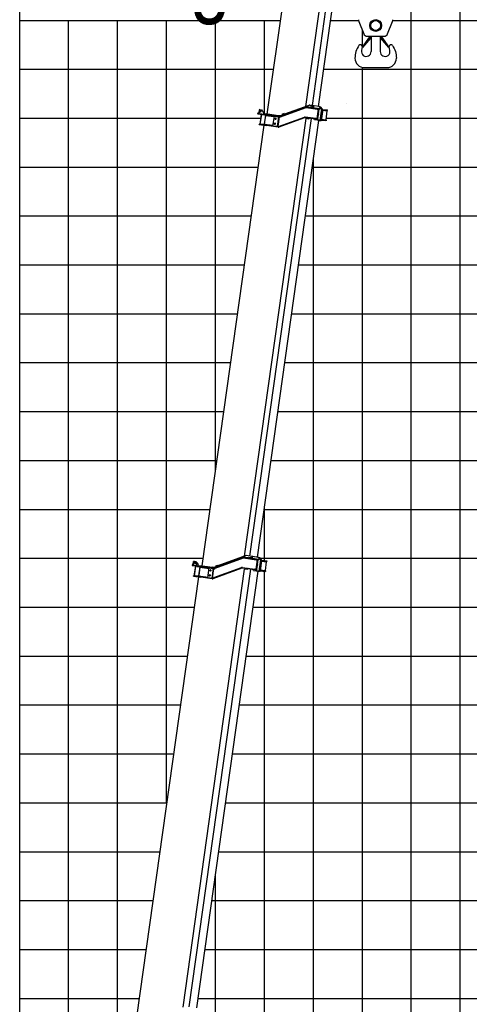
# Model space of a CAD drawing. Extents: x -390590 to 48051, y -92424 to 51651.
# Tile 7 of 37: x -373810 to -364625, y -42350 to -22216. Entities that reach past the tile are written whole.
import ezdxf

# ---------------------------------------------------------------- set-up
doc = ezdxf.new("R2010")
doc.units = 0
doc.layers.get('0').update_dxf_attribs({"linetype": 'CONTINUOUS'})

msp = doc.modelspace()

# ---------------------------------------------------------------- linework, layer by layer
at = {"color": 14, "linetype": 'Continuous'}
for p, q in [((-373809.592897, -58949.073282), (-373809.592897, 31771.197759)), ((-373809.592897, -23228.802241), (-368621.803822, -23228.802241)), ((-367598.849238, -23228.802241), (-283809.592897, -23228.802241)), ((-373809.592897, -28228.802241), (-369358.842416, -28228.802241)), ((-368255.101606, -28228.802241), (-283809.592897, -28228.802241)), ((-368809.592897, -33273.278708), (-368809.592897, -32174.212781)), ((-373809.592897, -33228.802241), (-370061.546589, -33228.802241)), ((-368897.399318, -33228.802241), (-283809.592897, -33228.802241)), ((-368809.592897, -76041.954127), (-368809.592897, -33495.440774)), ((-373809.592897, -38228.802241), (-370808.683398, -38228.802241)), ((-369603.958619, -38228.802241), (-283809.592897, -38228.802241))]:
    msp.add_line(p, q, dxfattribs=at)
at = {"color": 252, "linetype": 'Continuous'}
for p, q in [((-364809.592897, -78228.802241), (-364809.592897, -58.648764)), ((-365809.592897, -78228.802241), (-365809.592897, -7531.510896)), ((-373809.592897, -22228.802241), (-368481.262987, -22228.802241)), ((-372809.592897, -51842.298692), (-372809.592897, -22228.802241)), ((-371809.592897, -45027.305037), (-371809.592897, -22228.802241)), ((-370809.592897, -38235.273658), (-370809.592897, -22228.802241)), ((-369809.592897, -31436.058564), (-369809.592897, -22228.802241)), ((-368809.592897, -24145.448232), (-368809.592897, -22228.802241)), ((-367458.308404, -22228.802241), (-366887.08512, -22228.802241)), ((-366184.865892, -22228.802241), (-283809.592897, -22228.802241)), ((-366809.592897, -22770.920053), (-366809.592897, -22432.865)), ((-366809.592897, -78228.802241), (-366809.592897, -23191.225368)), ((-373809.592897, -24228.802241), (-368888.573144, -24228.802241)), ((-367546.513269, -24228.802241), (-283809.592897, -24228.802241)), ((-367809.592897, -78228.802241), (-367809.592897, -25058.84306)), ((-373809.592897, -25228.802241), (-368937.219912, -25228.802241)), ((-367833.479102, -25228.802241), (-283809.592897, -25228.802241)), ((-373809.592897, -26228.802241), (-369077.760746, -26228.802241)), ((-367974.019937, -26228.802241), (-283809.592897, -26228.802241)), ((-373809.592897, -27228.802241), (-369218.301581, -27228.802241)), ((-368114.560771, -27228.802241), (-283809.592897, -27228.802241)), ((-373809.592897, -29228.802241), (-369499.38325, -29228.802241)), ((-368395.642441, -29228.802241), (-283809.592897, -29228.802241)), ((-373809.592897, -30228.802241), (-369639.924085, -30228.802241)), ((-368536.183275, -30228.802241), (-347809.592897, -30228.802241)), ((-373809.592897, -31228.802241), (-369780.46492, -31228.802241)), ((-368676.72411, -31228.802241), (-283809.592897, -31228.802241)), ((-373809.592897, -32228.802241), (-369921.005755, -32228.802241)), ((-368817.264945, -32228.802241), (-283809.592897, -32228.802241)), ((-373809.592897, -34228.802241), (-370246.520059, -34228.802241)), ((-369041.795281, -34228.802241), (-283809.592897, -34228.802241)), ((-373809.592897, -35228.802241), (-370387.060894, -35228.802241)), ((-369182.336115, -35228.802241), (-283809.592897, -35228.802241)), ((-373809.592897, -36228.802241), (-370527.601729, -36228.802241)), ((-369322.87695, -36228.802241), (-283809.592897, -36228.802241)), ((-373809.592897, -37228.802241), (-370668.142563, -37228.802241)), ((-369463.417785, -37228.802241), (-283809.592897, -37228.802241)), ((-373809.592897, -39228.802241), (-370949.224233, -39228.802241)), ((-369744.499454, -39228.802241), (-283809.592897, -39228.802241)), ((-369809.592897, -76041.954127), (-369809.592897, -39691.966296)), ((-373809.592897, -40228.802241), (-371089.765068, -40228.802241)), ((-369885.040289, -40228.802241), (-283809.592897, -40228.802241)), ((-373809.592897, -41228.802241), (-371230.305902, -41228.802241)), ((-370025.581123, -41228.802241), (-283809.592897, -41228.802241)), ((-373809.592897, -42228.802241), (-371370.846737, -42228.802241)), ((-370166.121958, -42228.802241), (-283809.592897, -42228.802241))]:
    msp.add_line(p, q, dxfattribs=at)
at = {"color": 102, "linetype": 'Continuous'}
for p, q in [((-367966.557614, -23991.38209), (-367333.722904, -19488.52916)), ((-367209.250828, -19509.051931), (-367836.64317, -23973.180404)), ((-367706.04432, -23991.534876), (-367078.651978, -19527.406403)), ((-368750.937071, -24147.633048), (-368121.874677, -19671.621536)), ((-367840.72054, -23972.607367), (-367870.428582, -23968.432174))]:
    msp.add_line(p, q, dxfattribs=at)
at = {"color": 13, "linetype": 'Continuous'}
for p, q in [((-366880.230692, -22252.032322), (-366780.722513, -22506.773154)), ((-366293.448739, -22506.774213), (-366193.940204, -22252.032471)), ((-366663.741885, -22563.750499), (-366814.853962, -22778.39297)), ((-366644.94914, -22593.452398), (-366804.139242, -22785.935301)), ((-366710.86393, -22554.485599), (-366363.307777, -22554.485599)), ((-366683.886879, -22585.486575), (-366627.77848, -22585.486575)), ((-366663.741885, -22563.750499), (-366647.387773, -22575.264082)), ((-366659.697732, -22588.62155), (-366660.93408, -22589.379513)), ((-366656.03434, -22579.466068), (-366656.03434, -22579.66431)), ((-366654.585121, -22566.329349), (-366654.585121, -22605.13013)), ((-366653.134926, -22579.466068), (-366653.134926, -22579.66431)), ((-366650.62516, -22572.986575), (-366629.585609, -22572.986575)), ((-366649.676177, -22588.938088), (-366648.490445, -22589.772593)), ((-366648.69889, -22597.986575), (-366629.585609, -22597.986575)), ((-366629.585609, -22554.485599), (-366629.585609, -22865.485599)), ((-366454.300453, -22585.486575), (-366392.739418, -22585.486575)), ((-366444.586097, -22554.485599), (-366444.586097, -22865.485599)), ((-366444.586097, -22572.986575), (-366423.54557, -22572.986575)), ((-366444.586097, -22597.986575), (-366425.47184, -22597.986575)), ((-366270.028026, -22785.936184), (-366429.21844, -22593.452904)), ((-366426.78103, -22575.26495), (-366410.426519, -22563.751087)), ((-366419.586097, -22605.13013), (-366419.586097, -22566.329349)), ((-366259.314442, -22778.393558), (-366410.426519, -22563.751087)), ((-366812.682339, -22767.006123), (-366827.820026, -22846.862341)), ((-366814.853962, -22778.39297), (-366804.141402, -22785.934801)), ((-366270.027401, -22785.93567), (-366259.314442, -22778.393558)), ((-366246.334279, -22846.861057), (-366261.472141, -22767.004869)), ((-366769.585121, -23195.484622), (-366304.586097, -23195.484622))]:
    msp.add_line(p, q, dxfattribs=at)
at = {"color": 162, "linetype": 'Continuous'}
for p, q in [((-368942.149955, -24142.976784), (-368564.297151, -24196.080532)), ((-368939.923049, -24127.131524), (-368910.215007, -24131.306717)), ((-368917.586609, -24061.603178), (-368925.380267, -24117.057933)), ((-368925.380267, -24117.057933), (-368915.166347, -24130.610852)), ((-368904.032499, -24051.389406), (-368917.586609, -24061.603178)), ((-368910.215007, -24131.306717), (-368562.070245, -24180.235272)), ((-368877.78253, -24152.023035), (-368905.895427, -24352.05669)), ((-368904.032499, -24051.389406), (-368871.354366, -24055.982018)), ((-368873.176912, -24152.670312), (-368901.289809, -24352.703967)), ((-368871.354366, -24055.982018), (-368820.288668, -24123.748488)), ((-368861.113102, -24156.384921), (-368860.834825, -24154.40488)), ((-368861.113102, -24156.384921), (-368811.599698, -24163.343576)), ((-368823.07213, -24143.55385), (-368820.288668, -24123.748488)), ((-368811.627561, -24163.541827), (-368811.293559, -24161.165283)), ((-368785.441468, -24148.842494), (-368784.606463, -24142.901124)), ((-368531.098075, -24178.529404), (-368784.606463, -24142.901124)), ((-368711.225748, -24159.272834), (-368710.529883, -24154.321493)), ((-368486.677946, -24188.50364), (-367960.741845, -23999.390603)), ((-368483.971394, -24196.032449), (-367958.035273, -24006.919415)), ((-368483.949628, -24196.035508), (-367958.013526, -24006.922471)), ((-368481.920278, -24201.681707), (-367955.982781, -24012.567655)), ((-368406.91075, -24136.101938), (-368453.896034, -24153.203421)), ((-368453.896034, -24153.203421), (-368446.371612, -24173.87685)), ((-368399.386351, -24156.775384), (-368446.371612, -24173.87685)), ((-368406.91075, -24136.101938), (-368399.386351, -24156.775384)), ((-367905.898146, -23969.343251), (-368402.002873, -24149.588351)), ((-367949.297193, -24011.878845), (-367730.246312, -24042.664439)), ((-367948.483957, -24005.934435), (-367681.502021, -24043.456299)), ((-367725.738784, -24029.160102), (-367947.370503, -23998.011795)), ((-367881.865287, -23966.82485), (-367813.983797, -23976.364971)), ((-367865.691144, -23999.392805), (-367867.082875, -24009.295486)), ((-367824.100361, -24005.238008), (-367865.691144, -23999.392805)), ((-367825.492092, -24015.140689), (-367824.100361, -24005.238008)), ((-367819.550721, -24015.975694), (-367813.983797, -23976.364971)), ((-367819.304124, -24016.010351), (-367813.7372, -23976.399628)), ((-367816.520662, -23996.20499), (-367816.767259, -23996.170333)), ((-367812.412293, -23991.733245), (-367815.891621, -24016.489947)), ((-367809.219835, -23977.034503), (-367813.7372, -23976.399628)), ((-367812.412293, -23991.733245), (-367796.755648, -23978.78623)), ((-367811.137373, -23990.678495), (-367809.219835, -23977.034503)), ((-367802.888021, -23977.924381), (-367809.219835, -23977.034503)), ((-367803.831415, -23984.636973), (-367802.888021, -23977.924381)), ((-367796.755648, -23978.78623), (-367802.888021, -23977.924381)), ((-367689.811053, -23993.816312), (-367796.755648, -23978.78623)), ((-367715.257027, -24045.780631), (-367742.395782, -24238.882904)), ((-367729.327722, -24036.128333), (-367730.329729, -24043.257986)), ((-367730.246312, -24042.664439), (-367704.915433, -24046.224462)), ((-367726.963516, -24037.87452), (-367725.627337, -24028.367115)), ((-367725.738784, -24029.160102), (-367698.599498, -24032.97428)), ((-367717.101292, -24243.447398), (-367704.50623, -24153.82887)), ((-367704.915433, -24046.224462), (-367689.684258, -24048.365064)), ((-367702.279494, -24137.984819), (-367689.684258, -24048.365064)), ((-367698.599498, -24032.97428), (-367682.804999, -24035.194052)), ((-367689.684258, -24048.365064), (-367691.860423, -24042.000521)), ((-367689.811053, -23993.816312), (-367683.740334, -23994.669496)), ((-367687.319808, -23994.412973), (-367683.229149, -23994.987878)), ((-367646.153395, -24043.879253), (-367687.104675, -23995.338158)), ((-367678.160411, -23995.453703), (-367683.734293, -23994.670345)), ((-367681.223572, -24041.47503), (-367682.804999, -24035.194052)), ((-367681.502021, -24043.456299), (-367681.223572, -24041.47503)), ((-367640.082695, -24044.732434), (-367681.033956, -23996.191342)), ((-367678.160411, -23995.453703), (-367679.614716, -23997.872503)), ((-367678.160411, -23995.453703), (-367664.839186, -23997.32588)), ((-367675.452825, -23996.975719), (-367678.092121, -23999.677897)), ((-367645.033444, -24047.944321), (-367676.7135, -24273.359636)), ((-367675.667957, -23996.050534), (-367664.327982, -23997.644264)), ((-367675.452825, -23996.975719), (-367634.501544, -24045.516814)), ((-367638.962724, -24048.797505), (-367670.642781, -24274.21282)), ((-367665.06165, -24274.997197), (-367633.381593, -24049.581882)), ((-367664.821045, -23997.328429), (-367660.492246, -23997.936802)), ((-367662.308463, -23998.650459), (-367662.209756, -23997.948121)), ((-367621.181528, -24047.38882), (-367662.132788, -23998.847728)), ((-367660.836101, -24000.383457), (-367660.492246, -23997.936802)), ((-367620.061577, -24051.453888), (-367651.741633, -24276.869203)), ((-367644.136625, -24045.887235), (-367640.047174, -24046.46197)), ((-367633.381593, -24049.581882), (-367639.151471, -24050.140507)), ((-367634.501544, -24045.516814), (-367638.950425, -24047.37669)), ((-367632.485982, -24047.524626), (-367621.144799, -24049.118525)), ((-367622.237005, -24066.932868), (-367527.383049, -24080.263722)), ((-367621.40183, -24060.990289), (-367528.445723, -24074.054418)), ((-367620.270942, -24049.031779), (-367526.775713, -24062.171676)), ((-367551.524348, -24261.668582), (-367526.19491, -24081.440269)), ((-367551.279235, -24262.713848), (-367525.671351, -24080.504285)), ((-367525.671351, -24080.504285), (-367530.777547, -24073.726701)), ((-367528.445723, -24074.054418), (-367519.884836, -24075.257572)), ((-367527.383049, -24080.263722), (-367525.671351, -24080.504285)), ((-367526.775713, -24062.171676), (-367518.214825, -24063.37483)), ((-367521.861146, -24073.970234), (-367520.469415, -24064.067554)), ((-367519.884836, -24075.257572), (-367518.214825, -24063.37483)), ((-369215.557993, -33187.443859), (-367957.920443, -24238.887715)), ((-369108.293471, -33185.85684), (-367850.864669, -24238.78601)), ((-368954.801921, -33207.428671), (-367699.460714, -24275.211861)), ((-368917.902781, -24358.448292), (-368916.789327, -24350.525652)), ((-368917.902781, -24358.448292), (-368769.362571, -24379.324257)), ((-368916.789327, -24350.525652), (-368768.249116, -24371.401617)), ((-368888.947722, -24354.438534), (-368887.555991, -24344.535854)), ((-368887.555991, -24344.535854), (-368838.042588, -24351.494509)), ((-368839.573458, -24362.38722), (-368837.903281, -24350.50329)), ((-368838.042588, -24351.494509), (-368788.529184, -24358.453164)), ((-368788.936681, -24166.528655), (-368815.37957, -24354.679588)), ((-368787.94665, -24166.667795), (-368814.38954, -24354.818728)), ((-368813.693674, -24349.867388), (-368633.060401, -24375.253739)), ((-368812.291154, -24347.071511), (-368807.339814, -24347.767377)), ((-368811.599698, -24163.343576), (-368762.086295, -24170.302231)), ((-368805.370542, -24340.938852), (-368806.762273, -24350.841532)), ((-368805.370542, -24340.938852), (-368783.102846, -24182.495961)), ((-368789.920915, -24368.355845), (-368788.529184, -24358.453164)), ((-368788.642516, -24171.619135), (-368608.009243, -24197.005486)), ((-368788.064978, -24174.693311), (-368783.113638, -24175.389176)), ((-368781.711115, -24172.59328), (-368783.102846, -24182.495961)), ((-368762.086295, -24170.302231), (-368761.808018, -24168.32219)), ((-368741.565551, -24375.151748), (-368739.617094, -24361.287757)), ((-368714.287659, -24181.059464), (-368713.452654, -24175.118093)), ((-368635.147997, -24390.10776), (-368607.0351, -24190.074105)), ((-368564.297151, -24196.080532), (-368537.794923, -24199.805177)), ((-368562.070245, -24180.235272), (-368535.568017, -24183.959918)), ((-368519.891035, -24202.321405), (-368547.168929, -24396.413708)), ((-368511.805219, -24203.457792), (-368538.943974, -24396.560065)), ((-368537.794923, -24199.805177), (-368507.423223, -24204.073641)), ((-368535.568017, -24183.959918), (-368505.196317, -24188.228382)), ((-368531.774985, -24200.651224), (-368521.561043, -24214.204126)), ((-368495.448662, -24183.539602), (-368531.098075, -24178.529404)), ((-368519.228946, -24398.793381), (-367992.999439, -24208.654071)), ((-367990.959894, -24214.298007), (-368517.004839, -24404.369584)), ((-367988.24143, -24221.821098), (-368514.286542, -24411.893864)), ((-368496.229282, -24189.488616), (-368505.193901, -24188.228721)), ((-368502.470253, -24202.749333), (-368500.664282, -24203.003146)), ((-368497.342733, -24197.411236), (-368499.24179, -24197.144341)), ((-368497.922951, -24197.329692), (-368497.948341, -24197.326124)), ((-368448.99667, -24166.662746), (-368495.448662, -24183.539602)), ((-368491.793393, -24203.579282), (-368492.00607, -24197.646001)), ((-368491.192394, -24197.592704), (-368490.949896, -24197.577485)), ((-367756.783161, -24252.008303), (-367978.661476, -24220.82534)), ((-367755.66988, -24244.086891), (-367977.548194, -24212.903928)), ((-367757.663346, -24237.746773), (-367976.713019, -24206.961349)), ((-367900.484419, -24246.959822), (-367957.920443, -24238.887715)), ((-367898.396823, -24232.105801), (-367900.484419, -24246.959822)), ((-367797.638005, -24246.697988), (-367797.586016, -24246.705295)), ((-367787.088754, -24261.417308), (-367796.329388, -24247.929679)), ((-367681.932791, -24277.67525), (-367784.094074, -24263.317418)), ((-367758.581936, -24244.282879), (-367757.579761, -24237.152038)), ((-367732.332467, -24241.306796), (-367757.663346, -24237.746773)), ((-367755.558433, -24243.293905), (-367756.894439, -24252.800082)), ((-367729.643875, -24255.822481), (-367756.783161, -24252.008303)), ((-367728.530593, -24247.901069), (-367755.66988, -24244.086891)), ((-367732.332467, -24241.306796), (-367717.101292, -24243.447398)), ((-367713.849396, -24258.04225), (-367729.643875, -24255.822481)), ((-367710.319662, -24250.460449), (-367728.530593, -24247.901069)), ((-367717.101292, -24243.447398), (-367720.947635, -24248.966785)), ((-367713.849396, -24258.04225), (-367710.597939, -24252.44049)), ((-367710.597939, -24252.44049), (-367710.319662, -24250.460449)), ((-367677.512806, -24276.854183), (-367673.423355, -24277.428918)), ((-367670.280941, -24279.312811), (-367671.72061, -24276.768345)), ((-367665.06165, -24274.997197), (-367670.244392, -24271.378138)), ((-367665.860955, -24278.491744), (-367654.52098, -24280.085473)), ((-367653.530949, -24280.224613), (-367653.59502, -24280.215608)), ((-367650.349902, -24266.966522), (-367557.393795, -24280.030651)), ((-367648.679894, -24255.083801), (-367555.723787, -24268.14793)), ((-367647.844889, -24249.14243), (-367552.990933, -24262.473284)), ((-367551.279235, -24262.713848), (-367558.055611, -24267.820213)), ((-367548.832908, -24281.233805), (-367557.393795, -24280.030651)), ((-367547.1629, -24269.351084), (-367555.723787, -24268.14793)), ((-367552.990933, -24262.473284), (-367551.279235, -24262.713848)), ((-367549.417487, -24270.043787), (-367550.809218, -24279.946468)), ((-367547.1629, -24269.351084), (-367548.832908, -24281.233805)), ((-370083.09133, -33382.101034), (-368816.894725, -24372.644048)), ((-368769.473848, -24380.116036), (-368768.137669, -24370.60863)), ((-368527.698244, -24413.287963), (-368769.362571, -24379.324257)), ((-368526.58479, -24405.365323), (-368768.249116, -24371.401617)), ((-368567.809293, -24399.571597), (-368545.22047, -24382.549698)), ((-368547.168929, -24396.413708), (-368542.062561, -24403.190065)), ((-368547.168929, -24396.413708), (-368523.424004, -24399.75084)), ((-368522.465953, -24399.950821), (-368522.561379, -24399.971926)), ((-368522.561379, -24399.971926), (-368520.366231, -24405.263004)), ((-368522.465953, -24399.950821), (-368520.282717, -24405.247617)), ((-368519.228946, -24398.793381), (-368517.189231, -24404.436109)), ((-369041.106805, -33194.963989), (-369041.046359, -33194.972484)), ((-368925.622311, -33211.530791), (-369027.783594, -33197.172959)), ((-368925.622311, -33211.530791), (-368912.302275, -33213.4028)), ((-369142.005309, -33427.518314), (-369142.251906, -33427.483657))]:
    msp.add_line(p, q, dxfattribs=at)
at = {"color": 151, "linetype": 'Continuous'}
for p, q in [((-369834.088087, -33423.840271), (-369244.180478, -33210.436188)), ((-369822.791583, -33428.260619), (-369241.459448, -33217.958408)), ((-369182.563557, -33175.41886), (-369761.504707, -33386.417065)), ((-369311.595988, -33243.33067), (-369241.444931, -33217.960449)), ((-369236.136325, -33222.42063), (-369236.712922, -33216.875054)), ((-369231.871886, -33216.961255), (-368928.964946, -33259.532049)), ((-368972.799165, -33245.292426), (-369230.758431, -33209.038615)), ((-369060.264499, -33192.606872), (-369182.563557, -33175.41886)), ((-369127.322665, -33213.477288), (-369128.714396, -33223.379969)), ((-369071.372282, -33221.340602), (-369127.322665, -33213.477288)), ((-369072.764013, -33231.243283), (-369071.372282, -33221.340602)), ((-369060.264499, -33192.606872), (-369065.831423, -33232.217594)), ((-369065.567893, -33232.254631), (-369060.000969, -33192.643909)), ((-369062.784431, -33212.44927), (-369063.047961, -33212.412233)), ((-369059.322767, -33207.886637), (-369062.802094, -33232.643339)), ((-369055.483584, -33193.278786), (-369060.000969, -33192.643909)), ((-369059.322767, -33207.886637), (-369043.666141, -33194.939619)), ((-369057.301739, -33206.215628), (-369055.483584, -33193.278786)), ((-369049.150562, -33194.168834), (-369055.483584, -33193.278786)), ((-369049.994402, -33200.173067), (-369049.150562, -33194.168834)), ((-369043.666141, -33194.939619), (-369049.150562, -33194.168834)), ((-368936.721547, -33209.969701), (-369043.666141, -33194.939619)), ((-368936.721547, -33209.969701), (-368930.650827, -33210.822885)), ((-368934.229073, -33210.566535), (-368930.139623, -33211.14127)), ((-368893.063888, -33260.032642), (-368934.015149, -33211.49155)), ((-368925.069696, -33211.607262), (-368930.644787, -33210.823734)), ((-368886.993169, -33260.885826), (-368927.944449, -33212.344731)), ((-368925.069696, -33211.607262), (-368926.525189, -33214.025895)), ((-368925.069696, -33211.607262), (-368911.74966, -33213.479271)), ((-368922.363298, -33213.129111), (-368925.002614, -33215.831286)), ((-368922.578431, -33212.203926), (-368911.237247, -33213.797825)), ((-368922.363298, -33213.129111), (-368881.412038, -33261.670203)), ((-368907.480099, -33214.079319), (-368911.709772, -33213.484877)), ((-368868.092001, -33263.542212), (-368909.042073, -33215.001287)), ((-368907.480099, -33214.079319), (-368899.345938, -33215.222501)), ((-368902.459085, -33222.804926), (-368901.492926, -33215.930346)), ((-368900.703861, -33224.884625), (-368899.345938, -33215.222501)), ((-370282.644191, -33379.301398), (-369901.390984, -33432.883042)), ((-370280.417454, -33363.457346), (-370250.709412, -33367.632539)), ((-370265.873487, -33353.383942), (-370258.079657, -33297.92796)), ((-370265.873487, -33353.383942), (-370255.660753, -33366.936674)), ((-370244.526905, -33287.715228), (-370258.079657, -33297.92796)), ((-370250.709412, -33367.632539), (-369899.164248, -33417.03899)), ((-370221.246857, -33387.93023), (-370249.359927, -33587.965113)), ((-370216.641239, -33388.577508), (-370244.754309, -33588.61239)), ((-370244.526905, -33287.715228), (-370211.839106, -33292.309199)), ((-370197.144427, -33311.809721), (-370211.839106, -33292.309199)), ((-370200.60369, -33374.67444), (-370192.935411, -33320.111798)), ((-370190.592719, -33394.258791), (-370190.31427, -33392.277522)), ((-370190.592719, -33394.258791), (-370141.079315, -33401.217446)), ((-370189.600461, -33319.581997), (-370189.598933, -33319.571124)), ((-370188.805919, -33326.383528), (-370167.883711, -33359.076381)), ((-370182.694103, -33327.242488), (-370188.805919, -33326.383528)), ((-370182.694103, -33327.242488), (-370161.771915, -33359.935338)), ((-370167.883711, -33359.076381), (-370170.667173, -33378.881743)), ((-370161.771915, -33359.935338), (-370167.883711, -33359.076381)), ((-370164.555377, -33379.740699), (-370161.771915, -33359.935338)), ((-370132.40118, -33402.437078), (-370158.84407, -33590.588011)), ((-370130.42112, -33402.715358), (-370156.864009, -33590.866291)), ((-370145.863762, -33577.264861), (-370123.596066, -33418.82197)), ((-370141.107178, -33401.415698), (-370140.773007, -33399.037945)), ((-370141.079315, -33401.217446), (-370091.565912, -33408.176101)), ((-370131.116985, -33407.666698), (-369937.488879, -33434.879354)), ((-370130.539444, -33410.740854), (-370123.606855, -33411.715166)), ((-370126.663343, -33375.977387), (-370127.915934, -33384.890037)), ((-370126.663343, -33375.977387), (-369870.183675, -33412.023254)), ((-370123.596066, -33418.82197), (-370122.204335, -33408.919289)), ((-370091.565912, -33408.176101), (-370091.287463, -33406.194832)), ((-370055.056604, -33411.286747), (-370055.891609, -33417.228118)), ((-370051.716416, -33387.520076), (-370052.829868, -33395.442696)), ((-369899.164248, -33417.03899), (-369875.397577, -33420.379178)), ((-369875.397577, -33420.379178), (-369824.894143, -33427.476973)), ((-369842.456883, -33415.92), (-369870.183675, -33412.023254)), ((-369808.481644, -33403.538201), (-369842.456883, -33415.92)), ((-369841.413659, -33415.540253), (-369841.068786, -33413.086349)), ((-369841.068786, -33413.086349), (-369836.458335, -33413.734306)), ((-369841.067698, -33624.839649), (-369276.446886, -33419.700862)), ((-369816.85021, -33432.446111), (-369236.136325, -33222.42063)), ((-369765.500388, -33375.439198), (-369812.484272, -33392.539625)), ((-369812.484272, -33392.539625), (-369804.959873, -33413.213072)), ((-369757.9758, -33396.111439), (-369804.959873, -33413.213072)), ((-369765.500388, -33375.439198), (-369757.9758, -33396.111439)), ((-369749.561525, -33376.465062), (-369750.390922, -33382.366525)), ((-369740.133916, -33377.790027), (-369749.561525, -33376.465062)), ((-369749.561355, -33376.463854), (-369749.422386, -33375.475032)), ((-369749.422386, -33375.475032), (-369739.994776, -33376.799996)), ((-369740.133916, -33377.790027), (-369740.258103, -33378.673663)), ((-369740.133746, -33377.788818), (-369739.994776, -33376.799996)), ((-369260.104592, -33417.987657), (-369004.093935, -33453.967608)), ((-369236.136325, -33222.42063), (-368976.676901, -33258.885274)), ((-368961.687617, -33262.001466), (-368988.826371, -33455.103739)), ((-368975.758312, -33252.349168), (-368976.760319, -33259.478821)), ((-368976.676901, -33258.885274), (-368951.346003, -33262.445299)), ((-368974.023896, -33254.006844), (-368972.687718, -33244.499439)), ((-368972.799165, -33245.292426), (-368945.659878, -33249.106604)), ((-368964.695962, -33459.504632), (-368952.100899, -33369.886105)), ((-368937.278928, -33264.422298), (-368951.346003, -33262.445299)), ((-368949.873993, -33354.040845), (-368937.278928, -33264.422298)), ((-368945.659878, -33249.106604), (-368930.267924, -33251.269802)), ((-368939.455113, -33258.057752), (-368937.278928, -33264.422298)), ((-368928.686496, -33257.55078), (-368930.267924, -33251.269802)), ((-368928.964946, -33259.532049), (-368928.686496, -33257.55078)), ((-368891.943937, -33264.09771), (-368923.623993, -33489.513025)), ((-368885.873217, -33264.950894), (-368917.553274, -33490.366209)), ((-368911.972143, -33491.150586), (-368880.292086, -33265.735271)), ((-368866.970842, -33267.60745), (-368898.650898, -33493.022765)), ((-368891.047098, -33262.040627), (-368886.957648, -33262.615362)), ((-368880.292086, -33265.735271), (-368886.061964, -33266.293896)), ((-368881.412038, -33261.670203), (-368885.85969, -33263.530251)), ((-368879.395248, -33263.678188), (-368868.055292, -33265.271914)), ((-368869.424547, -33285.06647), (-368767.286239, -33299.421073)), ((-368868.311096, -33277.14385), (-368767.300623, -33291.339946)), ((-368867.181435, -33265.185168), (-368765.630613, -33279.457205)), ((-368790.294348, -33476.946872), (-368765.521469, -33300.678681)), ((-368789.854478, -33478.018277), (-368764.80332, -33299.770025)), ((-368764.80332, -33299.770025), (-368771.612488, -33290.733953)), ((-368767.300623, -33291.339946), (-368758.738528, -33292.54327)), ((-368767.286239, -33299.421073), (-368764.80332, -33299.770025)), ((-368765.630613, -33279.457205), (-368757.068517, -33280.660529)), ((-368760.714819, -33291.255936), (-368759.323088, -33281.353255)), ((-368758.738528, -33292.54327), (-368757.068517, -33280.660529)), ((-370159.369022, -33608.690383), (-371425.148545, -42615.179676)), ((-370473.368521, -42406.679577), (-369215.095045, -33453.598578)), ((-369097.145371, -33455.02791), (-370354.574508, -42402.101119)), ((-370260.515029, -33595.484824), (-370260.375889, -33594.494794)), ((-370161.488222, -33609.402134), (-370260.515029, -33595.484824)), ((-370260.375889, -33594.494794), (-370259.262607, -33586.573382)), ((-370260.375889, -33594.494794), (-370111.835679, -33615.370759)), ((-370259.262607, -33586.573382), (-370110.722397, -33607.449347)), ((-370218.427339, -33592.312405), (-370217.035608, -33582.409724)), ((-370217.035608, -33582.409724), (-370167.522205, -33589.368379)), ((-370193.655947, -42424.716748), (-368938.314407, -33492.49756)), ((-370169.053075, -33600.26109), (-370167.382895, -33588.377141)), ((-370167.522205, -33589.368379), (-370118.008801, -33596.327034)), ((-370161.488222, -33609.402134), (-370161.349082, -33608.412104)), ((-370156.168143, -33585.91495), (-369962.540038, -33613.127606)), ((-370154.765623, -33583.119074), (-370147.833034, -33584.093386)), ((-370147.255493, -33587.167542), (-370145.863762, -33577.264861)), ((-370119.400532, -33606.229715), (-370118.008801, -33596.327034)), ((-370111.946956, -33616.162538), (-370110.61095, -33606.65636)), ((-369875.143231, -33648.635713), (-370111.835679, -33615.370759)), ((-369874.029949, -33640.714301), (-370110.722397, -33607.449347)), ((-370081.221217, -33597.457639), (-370083.169674, -33611.32163)), ((-369964.627634, -33627.981627), (-369936.514565, -33427.946744)), ((-369901.390984, -33432.883042), (-369877.624313, -33436.22323)), ((-369897.28891, -33637.445468), (-369874.700087, -33620.423568)), ((-369877.624313, -33436.22323), (-369827.120879, -33443.321024)), ((-369876.648374, -33634.286351), (-369849.370479, -33440.194047)), ((-369868.423418, -33634.432708), (-369841.284663, -33441.330434)), ((-369274.396831, -33425.340135), (-369864.416187, -33639.706046)), ((-369271.665606, -33432.860092), (-369861.68496, -33647.225983)), ((-369861.254429, -33438.523867), (-369851.04066, -33452.077997)), ((-369816.863575, -33432.409717), (-369819.692736, -33433.384097)), ((-369816.85021, -33432.446111), (-369819.213575, -33426.966204)), ((-369004.113112, -33468.102741), (-369262.053049, -33431.851647)), ((-369002.999831, -33460.18133), (-369260.939767, -33423.930236)), ((-369162.115941, -33461.044305), (-369215.095045, -33453.598578)), ((-369160.028344, -33446.190284), (-369162.115941, -33461.044305)), ((-369044.548478, -33462.85138), (-369044.495301, -33462.858854)), ((-369033.999227, -33477.5707), (-369043.239881, -33464.083068)), ((-369032.675908, -33478.899401), (-369032.615462, -33478.907896)), ((-369031.004547, -33479.47081), (-368928.843265, -33493.828642)), ((-369005.012525, -33460.503714), (-369004.010351, -33453.372873)), ((-369002.888384, -33459.388343), (-369004.22439, -33468.89452)), ((-368976.973826, -33471.916919), (-369004.113112, -33468.102741)), ((-368978.763037, -33457.527634), (-369004.093935, -33453.967608)), ((-368975.860544, -33463.995508), (-369002.999831, -33460.18133)), ((-368964.695962, -33459.504632), (-368978.763037, -33457.527634)), ((-368961.581871, -33474.080117), (-368976.973826, -33471.916919)), ((-368958.052157, -33466.498313), (-368975.860544, -33463.995508)), ((-368968.542324, -33465.024016), (-368964.695962, -33459.504632)), ((-368961.581871, -33474.080117), (-368958.330434, -33468.478354)), ((-368958.330434, -33468.478354), (-368958.052157, -33466.498313)), ((-368924.423279, -33493.007575), (-368920.333829, -33493.582309)), ((-368917.191414, -33495.466203), (-368918.631084, -33492.921737)), ((-368911.972143, -33491.150586), (-368917.154885, -33487.531527)), ((-368912.771429, -33494.645135), (-368901.431473, -33496.238862)), ((-368900.441443, -33496.378002), (-368900.505513, -33496.368997)), ((-368897.259167, -33483.120084), (-368796.248695, -33497.31618)), ((-368895.58916, -33471.237362), (-368794.578687, -33485.433458)), ((-368894.475705, -33463.314723), (-368792.337397, -33477.669326)), ((-368789.854478, -33478.018277), (-368798.890552, -33484.827465)), ((-368787.6866, -33498.519504), (-368796.248695, -33497.31618)), ((-368786.016592, -33486.636782), (-368794.578687, -33485.433458)), ((-368792.337397, -33477.669326), (-368789.854478, -33478.018277)), ((-368788.271159, -33487.329489), (-368789.66289, -33497.232169)), ((-368786.016592, -33486.636782), (-368787.6866, -33498.519504)), ((-369876.648374, -33634.286351), (-369868.331667, -33635.455188)), ((-369871.662713, -33640.904003), (-369876.648374, -33634.286351)), ((-369848.313398, -33633.855504), (-369846.883661, -33633.163975))]:
    msp.add_line(p, q, dxfattribs=at)
at = {"color": 162, "linetype": 'Continuous'}
msp.add_lwpolyline([(-368522.561379, -24399.971926), (-368522.68053, -24399.951464), (-368523.036372, -24399.860778), (-368523.424004, -24399.75084)], dxfattribs=at)
at = {"color": 151, "linetype": 'Continuous'}
for points in [[(-370197.144427, -33311.809721), (-370192.715588, -33316.337338), (-370190.526427, -33318.609928), (-370187.304907, -33322.035958), (-370184.958605, -33324.628935), (-370182.694103, -33327.242488)], [(-370197.144427, -33311.809721), (-370194.5562, -33316.110709), (-370193.283484, -33318.264356), (-370191.423597, -33321.502718), (-370190.08343, -33323.939508), (-370188.805919, -33326.383528)], [(-369868.331667, -33635.455188), (-369859.494352, -33632.12142), (-369847.444924, -33627.675994)], [(-369847.444924, -33627.675994), (-369845.370674, -33626.863022), (-369843.232013, -33625.907467), (-369841.067698, -33624.839649)], [(-369846.883661, -33633.163975), (-369846.856142, -33632.512041), (-369846.734688, -33631.867148), (-369846.491495, -33631.16294), (-369846.152101, -33630.475949)], [(-369846.152101, -33630.475949), (-369845.648778, -33629.683809), (-369844.976122, -33628.800811), (-369844.227295, -33627.937143), (-369843.302817, -33626.963813), (-369842.324779, -33626.00415), (-369841.067698, -33624.839649)]]:
    msp.add_lwpolyline(points, dxfattribs=at)
at = {"color": 13, "linetype": 'Continuous'}
for centre, radius in [((-366537.085609, -22334.485599), 120.899963), ((-366537.085609, -22334.485599), 114.699936), ((-366537.085609, -22334.485599), 99.999924), ((-366654.585121, -22585.486575), 5.999999), ((-366419.586097, -22585.486575), 9.499998)]:
    msp.add_circle(centre, radius, dxfattribs=at)
at = {"color": 162, "linetype": 'Continuous'}
for centre, radius in [((-368911.895813, -24107.33979), 4.188), ((-368905.980956, -24065.253397), 4.188), ((-368891.079445, -24088.553804), 15.000001), ((-368597.785435, -24339.818209), 10.376001), ((-368583.868125, -24240.791402), 10.376001)]:
    msp.add_circle(centre, radius, dxfattribs=at)
at = {"color": 151, "linetype": 'Continuous'}
for centre, radius in [((-370252.390221, -33343.665632), 4.188), ((-370246.475364, -33301.579239), 4.188), ((-370231.572663, -33324.879793), 15.000001), ((-369927.265071, -33577.692076), 10.376001), ((-369913.347761, -33478.665269), 10.376001)]:
    msp.add_circle(centre, radius, dxfattribs=at)
for centre, radius, start, end in [((-375709.592896, -74034.67385), 68415.626914, 12.082621, 81.29753), ((-375709.592897, -74034.67385), 55608.908819, 34.495654, 80.505846), ((-369234.655348, -33236.766616), 28.000003, 81.999995, 109.887958), ((-369234.655348, -33236.766616), 20.000002, 81.999995, 109.887958), ((-369234.643266, -33236.768314), 20.000002, 81.999995, 109.883341), ((-370281.530909, -33371.379986), 8.000001, 82.000005, 262), ((-370252.390221, -33343.665632), 5, 161.999986, 92.000007), ((-370246.475364, -33301.579239), 5, 161.999986, 92.000007), ((-369264.836511, -33451.657009), 34.000003, 82.000005, 109.96712), ((-369927.265071, -33577.692076), 12.000001, 161.999986, 92.000007), ((-369913.347761, -33478.665269), 12.000001, 161.999986, 92.000007), ((-369840.892164, -33405.032046), 20.000002, 262.076928, 289.887953), ((-369873.587866, -33315.914458), 123.60399, 294.416358, 295.895849), ((-369264.836511, -33451.657009), 28.000003, 81.999995, 109.96712), ((-369264.836511, -33451.657009), 20.000002, 81.999995, 109.96712), ((-369871.246487, -33620.90894), 28.000003, 262, 289.967115), ((-369871.246487, -33620.90894), 20.000002, 262, 289.967115)]:
    msp.add_arc(centre, radius, start, end, dxfattribs=at)
at = {"color": 251, "linetype": 'Continuous'}
msp.add_arc((-375709.592897, -77727.30964), 68415.626915, 12.082621, 81.29753, dxfattribs=at)
at = {"color": 13, "linetype": 'Continuous'}
for centre, radius, start, end in [((-366787.086097, -22215.647708), 99.999924, 180.000036, 201.336946), ((-366287.085609, -22215.647708), 99.999924, 338.663054, 359.999964), ((-366710.86393, -22479.485599), 74.999985, 201.336891, 269.999929), ((-366363.307777, -22479.485599), 74.999985, 270.000038, 338.663109), ((-366847.085121, -22760.485599), 34.999954, 349.266312, 153.106067), ((-366654.585121, -22585.486575), 11.999998, 97.88508, 82.100277), ((-366654.585121, -22585.486575), 7.449999, 211.510922, 258.930925), ((-366654.584144, -22575.986575), 2.89978, 314.752766, 225.247235), ((-366658.033851, -22579.466068), 1.999999, 359.998615, 45.246325), ((-366654.584144, -22575.986575), 1.44978, 314.752766, 225.247235), ((-366655.785316, -22591.620364), 1.199999, 258.930925, 359.999745), ((-366658.033851, -22579.466068), 3.449999, 359.998615, 45.246325), ((-366651.134437, -22579.466068), 3.449999, 134.753676, 180.001439), ((-366653.383949, -22591.619388), 1.199999, 180.000746, 281.080299), ((-366654.585121, -22585.486575), 7.449999, 281.080463, 324.862901), ((-366651.134437, -22579.466068), 1.999999, 134.753676, 180.001439), ((-366654.585121, -22585.486575), 12.499995, 320.408108, 54.853779), ((-366419.586586, -22585.486575), 12.499995, 125.146223, 219.591893), ((-366227.086097, -22760.485599), 34.999954, 26.893933, 190.733688), ((-366729.585121, -22865.485599), 99.999847, 169.26624, 0.00001), ((-366344.586097, -22865.485599), 99.999847, 179.999909, 10.733871), ((-366769.585121, -23005.485599), 189.999695, 180.000036, 269.999984), ((-366304.586097, -23005.485599), 189.999695, 269.999984, 359.999964)]:
    msp.add_arc(centre, radius, start, end, dxfattribs=at)
at = {"color": 102, "linetype": 'Continuous'}
msp.add_arc((-367164.742025, -23653.580647), 280.000025, 274.419513, 274.432541, dxfattribs=at)
at = {"color": 162, "linetype": 'Continuous'}
for centre, radius, start, end in [((-368941.0365, -24135.054144), 8.000001, 82.000005, 262), ((-368911.895813, -24107.33979), 5, 161.999986, 92.000007), ((-368905.980956, -24065.253397), 5, 161.999986, 92.000007), ((-367951.267419, -24025.739796), 28.000003, 81.999995, 109.777241), ((-367951.267419, -24025.739796), 20.000002, 81.999995, 109.777241), ((-367951.245653, -24025.742855), 20.000002, 81.999995, 109.777241), ((-367951.245653, -24025.742855), 14.000001, 81.999995, 109.777241), ((-367888.823942, -24016.338254), 50.000004, 81.999995, 109.96712), ((-368597.785435, -24339.818209), 12.000001, 161.999986, 92.000007), ((-368583.868125, -24240.791402), 12.000001, 161.999986, 92.000007), ((-368492.383343, -24144.098736), 59.483784, 261.997133, 270.568335), ((-368493.44582, -24169.683255), 28.000003, 262, 289.777244), ((-368493.44582, -24169.683255), 20.000002, 262, 289.777244), ((-368492.075675, -24133.313939), 70.266672, 270.230437, 271.265554), ((-369460.351833, -24269.541137), 972.069849, 3.891888, 4.245582), ((-368493.424053, -24169.686314), 28.000003, 275.070927, 289.777244), ((-368493.424053, -24169.686314), 34.000003, 274.894056, 289.777244), ((-367981.444938, -24240.630701), 34.000003, 81.999995, 109.865978), ((-367981.444938, -24240.630701), 28.000003, 81.999995, 109.865978), ((-367981.444938, -24240.630701), 20.000002, 82.000005, 109.865978), ((-368523.801328, -24385.559962), 28.000003, 262, 289.865985), ((-368523.801328, -24385.559962), 20.000002, 262, 289.865985), ((-368258.603371, -25120.097816), 766.945385, 109.866074, 110.122916)]:
    msp.add_arc(centre, radius, start, end, dxfattribs=at)
for centre, major_axis, ratio, start_param, end_param in [((-368894.494377, -24141.595213), (1.113453, 7.922628), 0.847363, 3.1299478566, 3.1415926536), ((-368894.494377, -24141.595213), (1.113453, 7.922628), 0.847363, 3.1415926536, 3.1549528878), ((-368894.494377, -24141.595213), (1.113453, 7.922628), 0.847363, 3.1415926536, 3.1479432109), ((-367700.976323, -24146.245841), (1.391731, 9.902681), 0.406737, 0.6435011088, 2.4980915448), ((-367690.506919, -23998.767653), (0.695866, 4.95134), 0.913545, 5.5974557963, 6.2831853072), ((-367684.436199, -23999.620837), (-0.695866, -4.95134), 0.913545, 2.4558631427, 3.1415926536), ((-367678.856277, -24000.405044), (0.695866, 4.95134), 0.913545, 5.5974557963, 6.2831853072), ((-367665.535052, -24002.27722), (-0.695866, -4.95134), 0.913545, 2.4558631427, 3.1415926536), ((-367649.556869, -24047.308595), (0.695866, 4.95134), 0.913545, 4.7123889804, 5.5974557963), ((-367643.48615, -24048.161779), (-0.695866, -4.95134), 0.913545, 1.5707963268, 2.4558631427), ((-367637.905019, -24048.946156), (0.695866, 4.95134), 0.913545, 4.7123889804, 5.5974557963), ((-367624.584982, -24050.818165), (-0.695866, -4.95134), 0.913545, 2.0644870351, 2.4558631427), ((-367624.584982, -24050.818165), (-0.695866, -4.95134), 0.913545, 1.5707963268, 2.4558631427), ((-368506.309769, -24196.151002), (-1.113453, -7.922628), 0.892098, 0, 3.1415926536), ((-367800.019933, -24250.980909), (0.695866, 4.95134), 0.913545, 5.4977871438, 6.2831853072), ((-367681.236926, -24272.72391), (0.695866, 4.95134), 0.913545, 3.1415926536, 4.7123889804), ((-367675.166206, -24273.577094), (-0.695866, -4.95134), 0.913545, 0, 1.5707963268), ((-367669.585075, -24274.361471), (0.695866, 4.95134), 0.913545, 3.1415926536, 4.7123889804), ((-367656.265039, -24276.23348), (-0.695866, -4.95134), 0.913545, 0, 1.5707963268), ((-367656.265039, -24276.23348), (-0.695866, -4.95134), 0.913545, 0, 0.7123102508), ((-369038.739579, -33190.584058), (0.695866, 4.95134), 0.913545, 2.3561944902, 3.1415926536), ((-369027.087729, -33192.221619), (0.695866, 4.95134), 0.913545, 3.1387787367, 3.1415926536), ((-368930.507577, -33205.795074), (-0.695866, -4.95134), 0.913545, 0, 0.0036206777)]:
    msp.add_ellipse(centre, major_axis=major_axis, ratio=ratio, start_param=start_param, end_param=end_param, dxfattribs=at)
at = {"color": 151, "linetype": 'Continuous'}
for centre, major_axis, ratio, start_param, end_param in [((-368937.417412, -33214.921042), (0.695866, 4.95134), 0.913545, 5.5974557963, 6.2831853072), ((-368931.346693, -33215.774226), (-0.695866, -4.95134), 0.913545, 2.4558631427, 3.1415926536), ((-368925.765562, -33216.558603), (0.695866, 4.95134), 0.913545, 5.5974557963, 6.2831853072), ((-368912.445525, -33218.430612), (-0.695866, -4.95134), 0.913545, 2.4558631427, 3.1415926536), ((-370236.968846, -33377.642776), (1.113453, 7.922628), 0.857493, 3.1352412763, 3.1415926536), ((-370236.968846, -33377.642776), (1.113453, 7.922628), 0.857493, 3.1415926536, 3.1488289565), ((-370236.968846, -33377.642776), (1.113453, 7.922628), 0.857493, 3.1415926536, 3.148343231), ((-368948.569804, -33362.303242), (1.391731, 9.902681), 0.406737, 0.6435011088, 2.4980915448), ((-368896.467343, -33263.461987), (0.695866, 4.95134), 0.913545, 4.7123889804, 5.5974557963), ((-368890.396643, -33264.315168), (-0.695866, -4.95134), 0.913545, 1.5707963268, 2.4558631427), ((-368884.815492, -33265.099548), (0.695866, 4.95134), 0.913545, 4.7123889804, 5.5974557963), ((-368871.494268, -33266.971724), (-0.695866, -4.95134), 0.913545, 2.0644870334, 2.4558631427), ((-368871.494268, -33266.971724), (-0.695866, -4.95134), 0.913545, 1.5707963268, 2.4558631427), ((-369826.007597, -33435.399613), (-1.113453, -7.922628), 0.8, 0, 3.1415926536), ((-369046.929218, -33467.134468), (0.695866, 4.95134), 0.913545, 5.4977871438, 6.2831853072), ((-369030.308682, -33474.51947), (0.695866, 4.95134), 0.913545, 2.3561944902, 3.1415926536), ((-368928.147399, -33488.877302), (0.695866, 4.95134), 0.913545, 3.1415926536, 4.7123889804), ((-368922.0767, -33489.730483), (-0.695866, -4.95134), 0.913545, 0, 1.5707963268), ((-368916.495549, -33490.514863), (0.695866, 4.95134), 0.913545, 3.1415926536, 4.7123889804), ((-368903.174324, -33492.387039), (-0.695866, -4.95134), 0.913545, 0, 1.5707963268), ((-368903.174324, -33492.387039), (-0.695866, -4.95134), 0.913545, 0, 0.71190518), ((-369850.6617, -33642.003984), (18.136709, -20.813859), 0.408161, 4.0697032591, 4.2877074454)]:
    msp.add_ellipse(centre, major_axis=major_axis, ratio=ratio, start_param=start_param, end_param=end_param, dxfattribs=at)
at = {"color": 13, "linetype": 'Continuous'}
for points, knots in [([(-366878.299965, -22744.653568), (-366904.599186, -22781.367792), (-366947.88722, -22864.903214), (-366960.372252, -22958.351719), (-366959.585121, -23005.485599)], [0, 0, 0, 0, 135.485239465, 276.9065955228, 276.9065955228, 276.9065955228, 276.9065955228]), ([(-366195.871742, -22744.653568), (-366169.572521, -22781.367792), (-366126.284707, -22864.903268), (-366113.798966, -22958.351696), (-366114.586097, -23005.485599)], [0, 0, 0, 0, 135.4852394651, 276.9066645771, 276.9066645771, 276.9066645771, 276.9066645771])]:
    msp.add_open_spline(points, degree=3, knots=knots, dxfattribs=at)

# ---------------------------------------------------------------- texts
at = {"color": 7, "linetype": 'Continuous', "insert": (-373666.686562, -20503.66538), "char_height": 1400, "attachment_point": 1}
msp.add_mtext('\\W0.799680;\\A1;82deg', dxfattribs=at)

doc.saveas('drawing.dxf')
